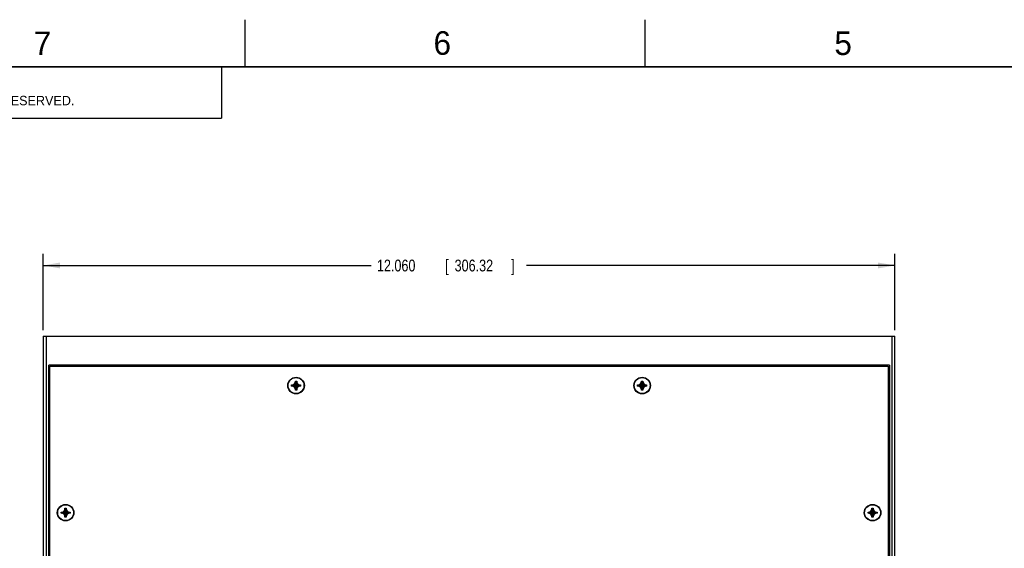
# Model space of a CAD drawing. Header units: inches. Extents: x 0 to 34, y 0 to 22.
# Tile 13 of 24: x 6.1 to 16.6, y 16.4 to 22. Entities that reach past the tile are written whole.
import ezdxf

# ---------------------------------------------------------------- set-up
doc = ezdxf.new("R2010")
doc.units = ezdxf.units.IN
doc.header["$LTSCALE"] = 1.87
doc.header["$MEASUREMENT"] = 0
doc.layers.get('0').update_dxf_attribs({"linetype": 'CONTINUOUS'})
doc.layers.add('DIMENSIONS', color=7, linetype='CONTINUOUS')
doc.styles.get("Standard").update_dxf_attribs({"font": 'txt', "width": 0.8})
doc.dimstyles.new('DIMSTYLE_1', dxfattribs={"dimtxt": 0.125, "dimasz": 0.18, "dimexe": 0.18, "dimexo": 0.0625, "dimgap": 0.09, "dimtad": 0, "dimtih": 1, "dimtoh": 1, "dimdec": 3, "dimlfac": 1.333333, "dimzin": 4, "dimdsep": 46, "dimtxsty": 'STANDARD', "dimblk": '_FILLED', "dimblk1": '_FILLED', "dimblk2": '_FILLED', "dimcen": 0.09, "dimadec": 0, "dimazin": 0, "dimtp": 0.01, "dimtm": 0.01, "dimtfac": 1, "dimtdec": 3, "dimtofl": 0, "dimtmove": 0, "dimatfit": 3, "dimldrblk": '_FILLED', "dimfxl": 1, "dimtolj": 1, "dimtzin": 4, "dimarcsym": 0})

# ---------------------------------------------------------------- blocks, each defined once
blk = doc.blocks.new('_FILLED')
at = {"color": 0, "linetype": 'BYBLOCK'}
blk.add_solid([(0, 0), (-1, 0.174), (-1, -0.174)], dxfattribs=at)
blk = doc.blocks.new('*D0')
at = {"layer": 'DIMENSIONS', "color": 2, "linetype": 'CONTINUOUS'}
for p, q in [((6.356, 18.702), (6.356, 19.515)), ((15.401, 18.702), (15.401, 19.515)), ((6.356, 19.39), (9.838, 19.39)), ((15.401, 19.39), (11.488, 19.39))]:
    blk.add_line(p, q, dxfattribs=at)
at = {"layer": 'DIMENSIONS', "color": 2, "linetype": 'CONTINUOUS', "xscale": 0.18, "yscale": 0.18, "zscale": 0.18, "rotation": 180}
blk.add_blockref('_FILLED', (6.356, 19.39), dxfattribs=at)
at = {"layer": 'DIMENSIONS', "color": 2, "linetype": 'CONTINUOUS', "xscale": 0.18, "yscale": 0.18, "zscale": 0.18}
blk.add_blockref('_FILLED', (15.401, 19.39), dxfattribs=at)
at = {"layer": 'DIMENSIONS', "color": 2, "linetype": 'CONTINUOUS', "width": 0.8}
for s, p in [('12.060', (9.9, 19.327)), ('[', (10.625, 19.327)), ('306.32', (10.725, 19.327)), (']', (11.325, 19.327))]:
    blk.add_text(s, height=0.125, dxfattribs=at).set_placement(p)

msp = doc.modelspace()

# ---------------------------------------------------------------- linework, layer by layer
at = {"color": 2, "linetype": 'CONTINUOUS'}
for p, q in [((8.50002, 21.5), (8.50002, 22)), ((12.75002, 21.5), (12.75002, 22)), ((0.50003, 21.5), (8.25003, 21.5)), ((8.25003, 21.5), (8.25003, 20.95313)), ((0.50003, 20.95313), (8.25003, 20.95313))]:
    msp.add_line(p, q, dxfattribs=at)
at = {"color": 7, "linetype": 'CONTINUOUS'}
for p, q in [((6.35627, 18.63983), (6.35627, 11.13983)), ((6.35627, 18.63983), (15.40127, 18.63983)), ((6.38627, 18.63983), (6.38627, 11.13983)), ((15.37127, 11.13983), (15.37127, 18.63983)), ((15.40127, 11.13983), (15.40127, 18.63983)), ((6.41627, 11.44733), (6.41627, 18.33233)), ((15.34127, 18.33233), (6.41627, 18.33233)), ((6.42752, 11.45858), (6.42752, 18.32108)), ((6.42752, 18.32108), (15.33002, 18.32108)), ((15.33002, 18.32108), (15.33002, 11.45858)), ((15.34127, 18.33233), (15.34127, 11.44733)), ((6.42752, 18.14295), (6.41627, 18.14295)), ((8.99327, 18.10808), (8.99327, 18.12158)), ((8.99327, 18.12158), (9.08927, 18.10808)), ((8.99327, 18.10808), (9.08927, 18.12158)), ((8.99327, 18.12158), (9.00677, 18.12158)), ((9.00677, 18.10808), (8.99327, 18.10808)), ((9.00677, 18.12158), (9.02436, 18.13173)), ((9.00677, 18.12158), (9.07577, 18.10808)), ((9.00677, 18.10808), (9.07577, 18.12158)), ((9.02436, 18.09792), (9.00677, 18.10808)), ((9.02436, 18.13173), (9.03452, 18.14933)), ((9.02436, 18.09792), (9.05818, 18.13173)), ((9.05818, 18.09792), (9.02436, 18.13173)), ((9.03452, 18.08033), (9.02436, 18.09792)), ((9.03452, 18.06683), (9.04802, 18.16283)), ((9.03452, 18.14933), (9.03452, 18.16283)), ((9.04802, 18.06683), (9.03452, 18.16283)), ((9.03452, 18.16283), (9.04802, 18.16283)), ((9.03452, 18.08033), (9.04802, 18.14933)), ((9.04802, 18.08033), (9.03452, 18.14933)), ((9.04802, 18.16283), (9.04802, 18.14933)), ((9.04802, 18.14933), (9.05818, 18.13173)), ((9.05818, 18.09792), (9.04802, 18.08033)), ((9.05818, 18.13173), (9.07577, 18.12158)), ((9.07577, 18.10808), (9.05818, 18.09792)), ((9.07577, 18.12158), (9.08927, 18.12158)), ((9.08927, 18.10808), (9.07577, 18.10808)), ((9.08927, 18.12158), (9.08927, 18.10808)), ((12.66827, 18.10808), (12.66827, 18.12158)), ((12.66827, 18.10808), (12.76427, 18.12158)), ((12.66827, 18.12158), (12.68177, 18.12158)), ((12.66827, 18.12158), (12.76427, 18.10808)), ((12.68177, 18.10808), (12.66827, 18.10808)), ((12.68177, 18.12158), (12.69936, 18.13173)), ((12.68177, 18.10808), (12.75077, 18.12158)), ((12.68177, 18.12158), (12.75077, 18.10808)), ((12.69936, 18.09792), (12.68177, 18.10808)), ((12.69936, 18.13173), (12.70952, 18.14933)), ((12.69936, 18.09792), (12.73318, 18.13173)), ((12.73318, 18.09792), (12.69936, 18.13173)), ((12.70952, 18.08033), (12.69936, 18.09792)), ((12.70952, 18.06683), (12.72302, 18.16283)), ((12.70952, 18.14933), (12.70952, 18.16283)), ((12.72302, 18.06683), (12.70952, 18.16283)), ((12.70952, 18.16283), (12.72302, 18.16283)), ((12.70952, 18.08033), (12.72302, 18.14933)), ((12.72302, 18.08033), (12.70952, 18.14933)), ((12.72302, 18.16283), (12.72302, 18.14933)), ((12.72302, 18.14933), (12.73318, 18.13173)), ((12.73318, 18.09792), (12.72302, 18.08033)), ((12.73318, 18.13173), (12.75077, 18.12158)), ((12.75077, 18.10808), (12.73318, 18.09792)), ((12.75077, 18.12158), (12.76427, 18.12158)), ((12.76427, 18.10808), (12.75077, 18.10808)), ((12.76427, 18.12158), (12.76427, 18.10808)), ((15.34127, 18.14295), (15.33002, 18.14295)), ((6.42752, 18.0867), (6.41627, 18.0867)), ((9.03452, 18.06683), (9.03452, 18.08033)), ((9.04802, 18.06683), (9.03452, 18.06683)), ((9.04802, 18.08033), (9.04802, 18.06683)), ((12.70952, 18.06683), (12.70952, 18.08033)), ((12.72302, 18.06683), (12.70952, 18.06683)), ((12.72302, 18.08033), (12.72302, 18.06683)), ((15.34127, 18.0867), (15.33002, 18.0867)), ((6.41627, 17.95733), (6.42752, 17.95733)), ((6.41627, 17.94983), (6.42752, 17.94983)), ((15.33002, 17.95733), (15.34127, 17.95733)), ((15.34127, 17.94983), (15.33002, 17.94983)), ((6.5464, 16.75808), (6.5464, 16.77158)), ((6.5464, 16.77158), (6.6424, 16.75808)), ((6.5464, 16.77158), (6.5599, 16.77158)), ((6.5464, 16.75808), (6.6424, 16.77158)), ((6.5599, 16.75808), (6.5464, 16.75808)), ((6.5599, 16.77158), (6.57749, 16.78173)), ((6.5599, 16.77158), (6.6289, 16.75808)), ((6.5599, 16.75808), (6.6289, 16.77158)), ((6.57749, 16.74792), (6.5599, 16.75808)), ((6.57749, 16.78173), (6.58765, 16.79933)), ((6.57749, 16.74792), (6.6113, 16.78173)), ((6.6113, 16.74792), (6.57749, 16.78173)), ((6.58765, 16.73033), (6.57749, 16.74792)), ((6.58765, 16.71683), (6.60115, 16.81283)), ((6.58765, 16.79933), (6.58765, 16.81283)), ((6.60115, 16.71683), (6.58765, 16.81283)), ((6.58765, 16.81283), (6.60115, 16.81283)), ((6.58765, 16.73033), (6.60115, 16.79933)), ((6.60115, 16.73033), (6.58765, 16.79933)), ((6.58765, 16.71683), (6.58765, 16.73033)), ((6.60115, 16.81283), (6.60115, 16.79933)), ((6.60115, 16.79933), (6.6113, 16.78173)), ((6.6113, 16.74792), (6.60115, 16.73033)), ((6.60115, 16.73033), (6.60115, 16.71683)), ((6.6113, 16.78173), (6.6289, 16.77158)), ((6.6289, 16.75808), (6.6113, 16.74792)), ((6.6289, 16.77158), (6.6424, 16.77158)), ((6.6424, 16.75808), (6.6289, 16.75808)), ((6.6424, 16.77158), (6.6424, 16.75808)), ((15.11515, 16.75808), (15.21115, 16.77158)), ((15.11515, 16.77158), (15.12865, 16.77158)), ((15.11515, 16.77158), (15.21115, 16.75808)), ((15.11515, 16.75808), (15.11515, 16.77158)), ((15.12865, 16.75808), (15.11515, 16.75808)), ((15.12865, 16.77158), (15.14624, 16.78173)), ((15.12865, 16.75808), (15.19765, 16.77158)), ((15.12865, 16.77158), (15.19765, 16.75808)), ((15.14624, 16.74792), (15.12865, 16.75808)), ((15.14624, 16.78173), (15.1564, 16.79933)), ((15.14624, 16.74792), (15.18005, 16.78173)), ((15.18005, 16.74792), (15.14624, 16.78173)), ((15.1564, 16.73033), (15.14624, 16.74792)), ((15.1564, 16.81283), (15.1699, 16.81283)), ((15.1564, 16.71683), (15.1699, 16.81283)), ((15.1564, 16.79933), (15.1564, 16.81283)), ((15.1699, 16.71683), (15.1564, 16.81283)), ((15.1564, 16.73033), (15.1699, 16.79933)), ((15.1699, 16.73033), (15.1564, 16.79933)), ((15.1564, 16.71683), (15.1564, 16.73033)), ((15.1699, 16.81283), (15.1699, 16.79933)), ((15.1699, 16.79933), (15.18005, 16.78173)), ((15.18005, 16.74792), (15.1699, 16.73033)), ((15.1699, 16.73033), (15.1699, 16.71683)), ((15.18005, 16.78173), (15.19765, 16.77158)), ((15.19765, 16.75808), (15.18005, 16.74792)), ((15.19765, 16.77158), (15.21115, 16.77158)), ((15.21115, 16.75808), (15.19765, 16.75808)), ((15.21115, 16.77158), (15.21115, 16.75808)), ((6.60115, 16.71683), (6.58765, 16.71683)), ((15.1699, 16.71683), (15.1564, 16.71683))]:
    msp.add_line(p, q, dxfattribs=at)
at = {"color": 7, "linetype": 'CONTINUOUS', "const_width": 0.02}
msp.add_lwpolyline([(33.50002, 21.5), (0.50002, 21.5)], dxfattribs=at)
at = {"color": 7, "linetype": 'CONTINUOUS'}
for centre, radius in [((9.04127, 18.11483), 0.08812), ((9.04127, 18.11483), 0.08438), ((12.71627, 18.11483), 0.08812), ((12.71627, 18.11483), 0.08438), ((6.5944, 16.76483), 0.08812), ((6.5944, 16.76483), 0.08438), ((15.16315, 16.76483), 0.08812), ((15.16315, 16.76483), 0.08438)]:
    msp.add_circle(centre, radius, dxfattribs=at)

# ---------------------------------------------------------------- texts
at = {"color": 2, "linetype": 'CONTINUOUS'}
for s, height, p in [('7', 0.25, (6.25565, 21.62429)), ('6', 0.25, (10.50119, 21.62725)), ('5', 0.25, (14.75766, 21.62474)), ('NATIONAL INSTRUMENTS CORPORATION AND ITS LICENSORS.  ALL RIGHTS RESERVED.', 0.1, (0.90712, 21.09112))]:
    msp.add_text(s, height=height, dxfattribs=at).set_placement(p)

# ---------------------------------------------------------------- dimensions: what is measured, and where the dimension line sits
at = {"layer": 'DIMENSIONS', "color": 2, "linetype": 'CONTINUOUS'}
dim = msp.add_linear_dim(base=(6.35627, 19.38983), p1=(15.40127, 18.70233), p2=(6.35627, 18.70233), angle=180, dimstyle='DIMSTYLE_1', dxfattribs=at)
dim.commit()
dim.dimension.update_dxf_attribs({"geometry": '*D0', "text_midpoint": (10.6627, 19.38983), "dimtype": 160})

doc.saveas('drawing.dxf')
